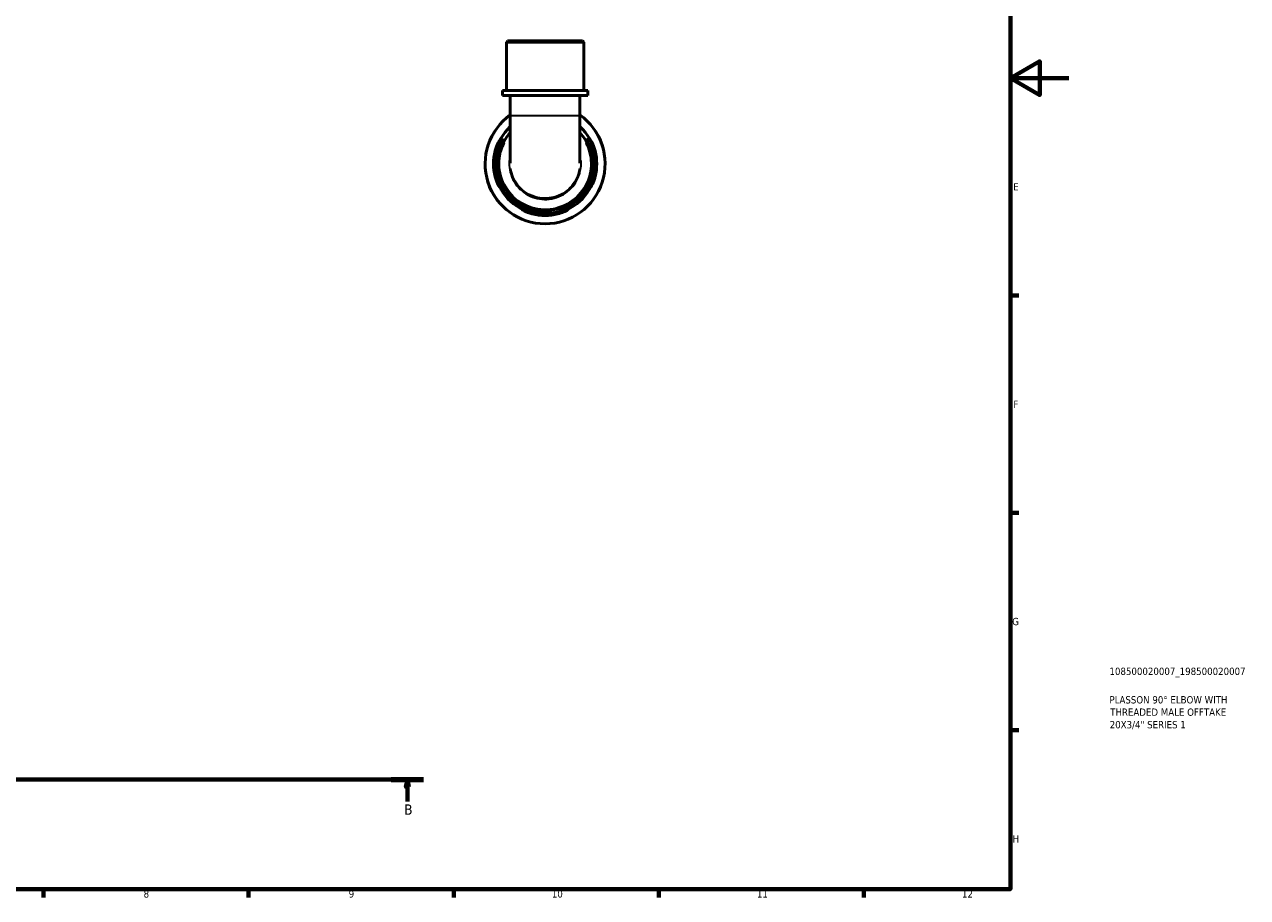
# Model space of a CAD drawing. Header units: millimetres. Extents: x 0 to 902, y 0 to 848.
# Tile 5 of 6: x 484 to 902, y 17 to 315. Entities that reach past the tile are written whole.
import ezdxf

# ---------------------------------------------------------------- set-up
doc = ezdxf.new("R2010")
doc.units = ezdxf.units.MM
doc.linetypes.add('CHAIN', pattern=[0.7087, 0.4724, -0.0591, 0.1181, -0.0591])
for name, color, linetype, lineweight in [('Border (ISO)', 7, 'Continuous', 70), ('Section Line (ISO)', 7, 'CHAIN', 70), ('Title (ISO)', 7, 'Continuous', 50), ('Visible (ISO)', 7, 'Continuous', 50), ('Visible Narrow (ISO)', 7, 'Continuous', 35)]:
    doc.layers.add(name, color=color, linetype=linetype, lineweight=lineweight)
doc.styles.add('Label Text (ISO)', font='tahoma.ttf')
doc.styles.add('Note Text (ISO)', font='tahoma.ttf')

# ---------------------------------------------------------------- blocks, each defined once
blk = doc.blocks.new('Borders Default Border')
at = {"layer": 'Border (ISO)'}
for p, q in [((821, 222.75), (823.9, 222.75)), ((821, 148.5), (823.9, 148.5)), ((821, 74.25), (823.9, 74.25)), ((490.58, 20), (490.58, 17.1)), ((560.67, 20), (560.67, 17.1)), ((630.75, 20), (630.75, 17.1)), ((700.83, 20), (700.83, 17.1)), ((770.92, 20), (770.92, 17.1))]:
    blk.add_line(p, q, dxfattribs=at)
at = {"layer": 'Border (ISO)', "flags": 128}
for points in [[(20, 20), (20, 574), (821, 574), (821, 20), (20, 20)], [(841, 297), (821, 297), (831, 302.77), (831, 291.23), (821, 297)]]:
    blk.add_lwpolyline(points, dxfattribs=at)
at = {"layer": 'Border (ISO)', "color": 232, "true_color": 0xca0064, "char_height": 2.5, "attachment_point": 7, "style": 'Note Text (ISO)'}
for s, insert in [('E', (821.94, 258.63)), ('F', (822, 184.38)), ('G', (821.61, 110.08)), ('H', (821.74, 35.88)), ('8', (524.81, 17.04)), ('9', (594.88, 17.05)), ('10', (664.29, 17.05)), ('11', (734.37, 17.1)), ('12', (804.46, 17.1))]:
    blk.add_mtext(s, dxfattribs=dict(at, insert=insert))
blk = doc.blocks.new('Title Blocks ISO')
at = {"layer": 'Title (ISO)', "color": 232, "true_color": 0xca0064, "style": 'Note Text (ISO)'}
for tag, p in [('PART_NUMBER_001', (33.84, 73.13)), ('DESCRIPTION_001', (33.84, 63.4)), ('DESCRIPTION_002', (34.09, 59.18)), ('DESCRIPTION_003', (33.91, 54.9))]:
    blk.add_attdef(tag, p, '', height=2.5, dxfattribs=at)
blk = doc.blocks.new('2dTransSection0')
at = {"layer": 'Section Line (ISO)', "linetype": 'CHAIN'}
blk.add_line((274.37, 57.4), (620.49, 57.4), dxfattribs=at)
at = {"layer": 'Section Line (ISO)', "linetype": 'Continuous', "lineweight": 140}
for p, q in [((274.37, 57.4), (285.51, 57.4)), ((609.34, 57.4), (620.49, 57.4))]:
    blk.add_line(p, q, dxfattribs=at)
at = {"layer": 'Section Line (ISO)', "linetype": 'Continuous'}
for p, q in [((279.94, 57.4), (279.44, 54.9)), ((279.44, 54.9), (280.44, 54.9)), ((279.94, 54.9), (279.94, 57.4)), ((280.44, 54.9), (279.94, 57.4)), ((279.94, 49.91), (279.94, 54.9)), ((614.92, 57.4), (614.42, 54.9)), ((614.42, 54.9), (615.42, 54.9)), ((614.92, 54.9), (614.92, 57.4)), ((615.42, 54.9), (614.92, 57.4)), ((614.92, 49.91), (614.92, 54.9))]:
    blk.add_line(p, q, dxfattribs=at)
at = {"layer": 'Section Line (ISO)', "linetype": 'Continuous', "flags": 128}
for points in [[(280.44, 54.9), (279.94, 57.4), (279.44, 54.9), (280.44, 54.9)], [(615.42, 54.9), (614.92, 57.4), (614.42, 54.9), (615.42, 54.9)]]:
    blk.add_lwpolyline(points, dxfattribs=at)
at = {"layer": 'Section Line (ISO)'}
for points in [[(280.44, 54.9), (279.94, 57.4), (279.44, 54.9), (280.44, 54.9)], [(615.42, 54.9), (614.92, 57.4), (614.42, 54.9), (615.42, 54.9)]]:
    blk.add_solid(points, dxfattribs=at)
at = {"layer": 'Section Line (ISO)', "char_height": 3.5, "attachment_point": 7, "style": 'Label Text (ISO)'}
for insert in [(278.87, 45.4), (613.85, 45.4)]:
    blk.add_mtext('B', dxfattribs=dict(at, insert=insert))

msp = doc.modelspace()

# ---------------------------------------------------------------- linework, layer by layer
at = {"layer": 'Visible (ISO)'}
for p, q in [((649.189, 309.741), (648.779, 309.331)), ((675.22, 309.331), (648.779, 309.331)), ((648.779, 292.741), (648.779, 309.331)), ((649.189, 309.741), (674.81, 309.741)), ((674.81, 309.741), (675.22, 309.331)), ((675.22, 292.741), (675.22, 309.331)), ((676.542, 292.741), (647.457, 292.741)), ((647.457, 291.041), (647.457, 292.741)), ((676.542, 291.041), (676.542, 292.741)), ((676.542, 291.041), (647.457, 291.041)), ((650.101, 291.041), (650.101, 284.209)), ((673.898, 291.041), (673.898, 284.209)), ((650.101, 284.209), (650.101, 267.997)), ((673.898, 267.997), (673.898, 284.209))]:
    msp.add_line(p, q, dxfattribs=at)
for radius, start, end in [(20.5, 125.47954, 54.52046), (17.425, 133.0658, 46.9342), (17.642, 165.55775, 194.44225), (17.642, 345.55775, 14.44225), (17.642, 255.55775, 284.44225)]:
    msp.add_arc((661.999, 267.741), radius, start, end, dxfattribs=at)
for points, knots in [([(650.101, 278.423), (649.927, 278.23), (649.758, 278.032), (647.715, 275.52), (646.5, 272.674), (645.782, 266.908), (646.196, 264.006), (648.444, 258.796), (650.281, 256.496), (654.896, 253.131), (657.677, 252.082), (663.365, 251.558), (666.264, 252.07), (671.26, 254.433), (673.387, 256.201), (676.586, 260.626), (677.612, 263.309), (678.165, 268.576), (677.825, 271.14), (676.223, 275.299), (675.192, 276.979), (673.897, 278.423)], [-7.0147672, -7.0147672, -7.0147672, -7.0147672, -6.9660133, -6.9660133, -6.4071188, -6.4071188, -5.8758276, -5.8758276, -5.3424166, -5.3424166, -4.8042232, -4.8042232, -4.270638, -4.270638, -3.7674671, -3.7674671, -3.2461735, -3.2461735, -2.7739469, -2.7739469, -2.4100277, -2.4100277, -2.4100277, -2.4100277]), ([(644.915, 272.141), (644.958, 272.309), (645.004, 272.476), (645.188, 273.091), (645.342, 273.519), (645.666, 274.307), (645.834, 274.66), (646.112, 275.19), (646.224, 275.381), (646.374, 275.612), (646.414, 275.659), (646.417, 275.611), (646.377, 275.513), (646.228, 275.175), (646.119, 274.934), (645.851, 274.299), (645.688, 273.89), (645.533, 273.44)], [-1.003941, -1.003941, -1.003941, -1.003941, -0.951779, -0.951779, -0.8096244, -0.8096244, -0.6614293, -0.6614293, -0.5314993, -0.5314993, -0.4100475, -0.4100475, -0.2839859, -0.2839859, -0.1527824, -0.1527824, -0.000048, -0.000048, -0.000048, -0.000048]), ([(678.466, 273.44), (678.342, 273.799), (678.213, 274.132), (677.966, 274.736), (677.848, 275.001), (677.672, 275.397), (677.613, 275.531), (677.57, 275.662), (677.588, 275.656), (677.7, 275.5), (677.794, 275.349), (678.05, 274.886), (678.22, 274.551), (678.564, 273.761), (678.737, 273.308), (678.959, 272.601), (679.024, 272.372), (679.084, 272.141)], [-1.0740187, -1.0740187, -1.0740187, -1.0740187, -0.9522333, -0.9522333, -0.8233641, -0.8233641, -0.7007073, -0.7007073, -0.5768392, -0.5768392, -0.4496686, -0.4496686, -0.2965852, -0.2965852, -0.1421387, -0.1421387, -0.0703326, -0.0703326, -0.0703326, -0.0703326]), ([(645.533, 262.042), (645.657, 261.683), (645.785, 261.351), (646.033, 260.747), (646.15, 260.482), (646.326, 260.086), (646.385, 259.952), (646.428, 259.821), (646.41, 259.827), (646.298, 259.983), (646.204, 260.134), (645.948, 260.596), (645.779, 260.932), (645.435, 261.721), (645.262, 262.174), (645.04, 262.882), (644.974, 263.111), (644.915, 263.341)], [-1.0740187, -1.0740187, -1.0740187, -1.0740187, -0.9522333, -0.9522333, -0.8233641, -0.8233641, -0.7007073, -0.7007073, -0.5768392, -0.5768392, -0.4496686, -0.4496686, -0.2965852, -0.2965852, -0.1421387, -0.1421387, -0.0703326, -0.0703326, -0.0703326, -0.0703326]), ([(679.084, 263.341), (679.041, 263.174), (678.994, 263.007), (678.81, 262.392), (678.656, 261.963), (678.333, 261.176), (678.164, 260.822), (677.886, 260.293), (677.774, 260.102), (677.624, 259.871), (677.584, 259.824), (677.582, 259.871), (677.622, 259.97), (677.77, 260.308), (677.88, 260.549), (678.148, 261.183), (678.31, 261.592), (678.466, 262.042)], [-1.003941, -1.003941, -1.003941, -1.003941, -0.951779, -0.951779, -0.8096244, -0.8096244, -0.6614293, -0.6614293, -0.5314993, -0.5314993, -0.4100475, -0.4100475, -0.2839859, -0.2839859, -0.1527824, -0.1527824, -0.000048, -0.000048, -0.000048, -0.000048]), ([(657.599, 250.657), (657.432, 250.7), (657.265, 250.746), (656.65, 250.93), (656.221, 251.084), (655.434, 251.408), (655.08, 251.577), (654.551, 251.854), (654.36, 251.966), (654.129, 252.116), (654.082, 252.156), (654.129, 252.159), (654.228, 252.119), (654.566, 251.97), (654.807, 251.861), (655.441, 251.593), (655.85, 251.43), (656.3, 251.275)], [-1.003941, -1.003941, -1.003941, -1.003941, -0.951779, -0.951779, -0.8096244, -0.8096244, -0.6614293, -0.6614293, -0.5314993, -0.5314993, -0.4100475, -0.4100475, -0.2839859, -0.2839859, -0.1527824, -0.1527824, -0.000048, -0.000048, -0.000048, -0.000048]), ([(667.698, 251.275), (668.057, 251.399), (668.39, 251.527), (668.994, 251.775), (669.259, 251.892), (669.655, 252.068), (669.789, 252.127), (669.92, 252.17), (669.914, 252.152), (669.758, 252.04), (669.607, 251.946), (669.144, 251.69), (668.808, 251.521), (668.019, 251.177), (667.566, 251.004), (666.859, 250.782), (666.63, 250.716), (666.399, 250.657)], [-1.0740187, -1.0740187, -1.0740187, -1.0740187, -0.9522333, -0.9522333, -0.8233641, -0.8233641, -0.7007073, -0.7007073, -0.5768392, -0.5768392, -0.4496686, -0.4496686, -0.2965852, -0.2965852, -0.1421387, -0.1421387, -0.0703326, -0.0703326, -0.0703326, -0.0703326])]:
    msp.add_open_spline(points, degree=3, knots=knots, dxfattribs=at)
at = {"layer": 'Visible Narrow (ISO)'}
for p, q in [((650.247, 284.209), (673.751, 284.209)), ((644.926, 272.141), (645.128, 272.141)), ((678.871, 272.141), (679.073, 272.141)), ((645.128, 263.341), (644.926, 263.341)), ((679.073, 263.341), (678.871, 263.341)), ((657.599, 250.668), (657.599, 250.87)), ((666.399, 250.87), (666.399, 250.668))]:
    msp.add_line(p, q, dxfattribs=at)
for radius, start, end in [(20.385, 140.14012, 39.85988), (16.707, 148.87, 31.13)]:
    msp.add_arc((661.999, 267.741), radius, start, end, dxfattribs=at)
for points, knots in [([(675.861, 274.889), (676.119, 274.388), (676.35, 273.872), (677.43, 271.054), (677.759, 268.554), (677.216, 263.421), (676.215, 260.807), (673.096, 256.495), (671.023, 254.773), (666.155, 252.472), (663.33, 251.973), (657.787, 252.483), (655.079, 253.505), (650.581, 256.783), (648.79, 259.024), (646.596, 264.1), (646.191, 266.928), (646.753, 271.484), (647.305, 273.259), (648.14, 274.888)], [2.6654397, 2.6654397, 2.6654397, 2.6654397, 2.7739469, 2.7739469, 3.2461735, 3.2461735, 3.7674671, 3.7674671, 4.270638, 4.270638, 4.8042232, 4.8042232, 5.3424166, 5.3424166, 5.8758276, 5.8758276, 6.4071188, 6.4071188, 6.759356, 6.759356, 6.759356, 6.759356]), ([(649.737, 268.928), (649.676, 268.131), (649.69, 267.328), (650.046, 264.256), (650.948, 262.054), (653.742, 258.514), (655.595, 257.155), (659.758, 255.581), (662.066, 255.377), (666.514, 256.214), (668.641, 257.285), (671.874, 260.276), (673.045, 262.116), (674.192, 265.669), (674.383, 267.31), (674.263, 268.928)], [-1.6317462, -1.6317462, -1.6317462, -1.6317462, -1.4394725, -1.4394725, -0.8880495, -0.8880495, -0.3548261, -0.3548261, 0.1823741, 0.1823741, 0.7336728, 0.7336728, 1.2416125, 1.2416125, 1.6317403, 1.6317403, 1.6317403, 1.6317403]), ([(673.752, 266.123), (673.654, 265.489), (673.507, 264.862), (672.681, 262.307), (671.548, 260.527), (668.421, 257.635), (666.365, 256.599), (662.064, 255.79), (659.832, 255.987), (655.807, 257.509), (654.015, 258.823), (651.408, 262.126), (650.563, 264.083), (650.245, 266.124)], [-1.4010781, -1.4010781, -1.4010781, -1.4010781, -1.2416125, -1.2416125, -0.7336728, -0.7336728, -0.1823741, -0.1823741, 0.3548261, 0.3548261, 0.8880495, 0.8880495, 1.4010926, 1.4010926, 1.4010926, 1.4010926])]:
    msp.add_open_spline(points, degree=3, knots=knots, dxfattribs=at)

# ---------------------------------------------------------------- block references
msp.add_blockref('Borders Default Border', (0, 0))
msp.add_blockref('Title Blocks ISO', (821, 20)).add_auto_attribs({'PART_NUMBER_001': '108500020007_198500020007', 'DESCRIPTION_001': 'PLASSON 90° ELBOW WITH', 'DESCRIPTION_002': 'THREADED MALE OFFTAKE', 'DESCRIPTION_003': '20X3/4" SERIES 1'})
at = {"layer": 'Section Line (ISO)'}
msp.add_blockref('2dTransSection0', (0, 0), dxfattribs=at)

doc.saveas('drawing.dxf')
